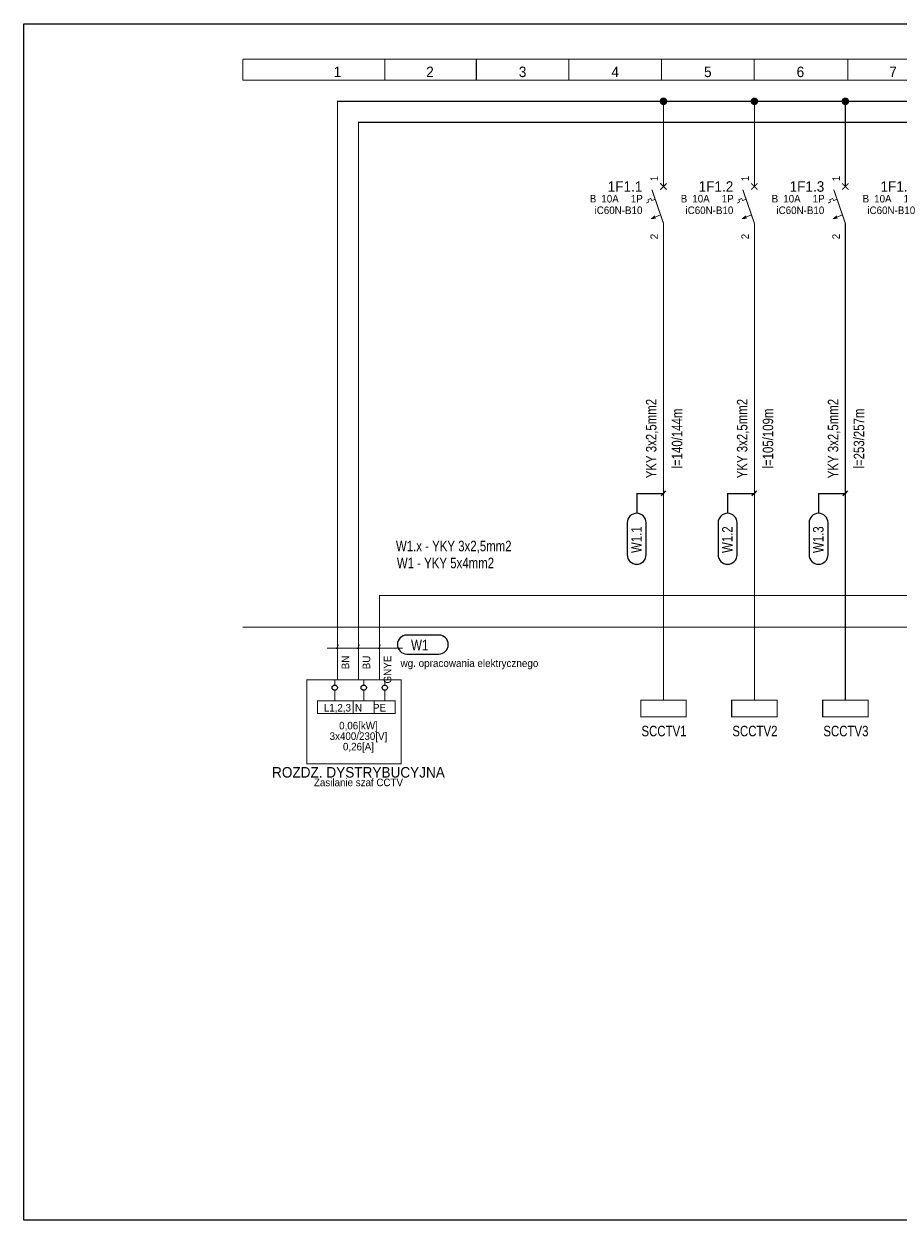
# Model space of a CAD drawing. Header units: millimetres. Extents: x -91 to 1961, y -1152 to 358.
# Tile 15 of 256: x -73 to 135, y -401 to -116. Entities that reach past the tile are written whole.
import ezdxf
from ezdxf.enums import TextEntityAlignment as Align

# ---------------------------------------------------------------- set-up
doc = ezdxf.new("R2010")
doc.units = ezdxf.units.MM
doc.header["$MEASUREMENT"] = 0
for name, pattern in [('1', [9, 7, -2]), ('10', [10, 5, -5]), ('9', [1.5, 0.5, -1])]:
    doc.linetypes.add(name, pattern=pattern)
doc.layers.get('0').update_dxf_attribs({"linetype": 'CONTINUOUS'})
doc.styles.add('ARIAL', font='ARIAL.ttf', dxfattribs={"height": 0.2})

# ---------------------------------------------------------------- blocks, each defined once
blk = doc.blocks.new('PCS0-17$2$0_STATE1', base_point=(312, 0))
at = {"color": 7, "linetype": 'Continuous', "const_width": 0.18}
blk.add_lwpolyline([(311.5, 0), (329.5, 0)], dxfattribs=at)
at = {"color": 7, "width": 0.784}
blk.add_attdef('', text='', height=2.5, dxfattribs=at).set_placement((309.5, 1.25), align=Align.TOP_RIGHT)
at = {"color": 7, "width": 1.96}
blk.add_attdef('PF0', text='', height=1, dxfattribs=at).set_placement((319.5, 0.5), align=Align.TOP_CENTER)
blk = doc.blocks.new('PCS3-0')
at = {"color": 7, "linetype": 'Continuous', "const_width": 0.25}
for points in [[(0, 0), (20.13, 0), (20.13, -20), (-2.26, -20), (-2.26, 0)], [(6.25, -5), (0.26, -5), (0.26, -8), (8.75, -8), (8.75, -5), (6.25, -5)]]:
    blk.add_lwpolyline(points, close=True, dxfattribs=at)
for points in [[(4.36, -1.25), (4.36, 0)], [(11.25, -1.25), (11.25, 0)], [(16.25, -1.25), (16.25, 0)], [(4.36, -2.5), (4.36, -5)], [(11.25, -2.5), (11.25, -5)], [(16.25, -2.5), (16.25, -5)], [(11.25, -5), (8.75, -5), (8.75, -8), (13.75, -8)], [(13.75, -5), (11.25, -5)], [(16.25, -5), (13.75, -5)], [(13.75, -8), (18.75, -8), (18.75, -5), (16.25, -5)], [(13.75, -5), (13.75, -8)]]:
    blk.add_lwpolyline(points, dxfattribs=at)
at = {"color": 7, "linetype": 'Continuous'}
for centre in [(4.36, -1.88), (11.25, -1.88), (16.25, -1.88)]:
    blk.add_circle(centre, 0.625, dxfattribs=at)
at = {"color": 5, "width": 0.924}
for tag, p in [('PN3', (3.03, -5.75)), ('PN4', (11.25, -5.75)), ('PN5', (16.25, -5.75)), ('', (10, -24.5))]:
    blk.add_attdef(tag, text='', height=1.8, dxfattribs=at).set_placement(p, align=Align.TOP_CENTER)
at = {"color": 7, "width": 0.924}
blk.add_attdef('', text='', height=2.5, dxfattribs=at).set_placement((10, -20.75), align=Align.TOP_CENTER)
blk = doc.blocks.new('PCS2-0_STATE1')
at = {"color": 7, "linetype": 'Continuous'}
for points, const_width in [([(0, 3.75), (0, 7.5)], 0.25), ([(0, -5), (-2.75, 3)], 0.25), ([(-0.75, 4.5), (0.75, 3)], 0.25), ([(-0.75, 3), (0.75, 4.5)], 0.25), ([(-3.5, 0.1), (-4.1, -0.2)], 0.18), ([(-2.8, 0.4), (-3, 0.9), (-3.7, 0.6), (-3.5, 0.1)], 0.18), ([(-2, 0.7), (-2.8, 0.4)], 0.18), ([(-0.691, -2.989), (-2.9, -3.9)], 0.18), ([(0, -5), (0, -10)], 0.25)]:
    blk.add_lwpolyline(points, dxfattribs=dict(at, const_width=const_width))
blk.add_solid([(-2.1, -3.1), (-3.1, -4), (-1.8, -3.9)], dxfattribs=at)
at = {"color": 5, "width": 0.933333, "flags": 1}
blk.add_attdef('PN0', text='', height=1.8, rotation=90, dxfattribs=at).set_placement((-0.75, 5), align=Align.BOTTOM_LEFT)
at = {"color": 7, "width": 0.924}
blk.add_attdef('', text='', height=2.5, dxfattribs=at).set_placement((-5, 5), align=Align.TOP_RIGHT)
at = {"color": 5, "width": 0.933333, "flags": 1}
blk.add_attdef('PN1', text='', height=1.8, rotation=90, dxfattribs=at).set_placement((-0.75, -7.5), align=Align.BOTTOM_RIGHT)

msp = doc.modelspace()

# ---------------------------------------------------------------- linework, layer by layer
at = {"linetype": 'Continuous'}
for p, q in [((72.74, -227.87), (79.1, -227.87)), ((72.74, -227.87), (72.74, -232.59)), ((94.34, -227.87), (100.7, -227.87)), ((94.34, -227.87), (94.34, -232.59)), ((115.95, -227.87), (122.31, -227.87)), ((115.95, -227.87), (115.95, -232.59))]:
    msp.add_line(p, q, dxfattribs=at)
at = {"color": 7, "true_color": 0xffffff}
msp.add_lwpolyline([(-72.83, -116.26), (345.4, -116.26), (345.4, -400.6), (-72.83, -400.6)], close=True, dxfattribs=at)
at = {"color": 7, "linetype": 'Continuous', "const_width": 0.25}
for points in [[(-20.86, -124.66), (266.14, -124.66)], [(-20.86, -129.66), (-20.86, -124.66)], [(12.89, -124.66), (12.89, -129.66)], [(34.64, -124.66), (34.64, -129.66)], [(56.64, -124.66), (56.64, -129.66)], [(78.64, -124.66), (78.64, -129.66)], [(100.64, -124.66), (100.64, -129.66)], [(122.89, -124.66), (122.89, -129.66)], [(-20.86, -129.66), (266.14, -129.66)], [(31.64, -134.66), (1.64, -134.66), (1.64, -264.66)], [(31.64, -134.66), (251.64, -134.66)], [(79.1, -151.16), (79.1, -134.66)], [(100.7, -151.16), (100.7, -134.66)], [(122.31, -151.16), (122.31, -134.66)], [(79.1, -168.66), (79.1, -277.03)], [(100.7, -168.66), (100.7, -179.66)], [(100.7, -168.66), (100.7, -277.03)], [(122.31, -168.66), (122.31, -179.66)], [(122.31, -168.66), (122.31, -277.03)], [(1.64, -272.16), (1.64, -264.66)]]:
    msp.add_lwpolyline(points, dxfattribs=at)
at = {"color": 7, "const_width": 1}
for points in [[(79.5, -134.66), (79.49, -134.56), (79.45, -134.46), (79.38, -134.38), (79.3, -134.32), (79.2, -134.28), (79.1, -134.26), (79, -134.28), (78.9, -134.32), (78.82, -134.38), (78.75, -134.46), (78.71, -134.56), (78.7, -134.66), (78.71, -134.77), (78.75, -134.86), (78.82, -134.95), (78.9, -135.01), (79, -135.05), (79.1, -135.06), (79.2, -135.05), (79.3, -135.01), (79.38, -134.95), (79.45, -134.86), (79.49, -134.77), (79.5, -134.66)], [(101.1, -134.66), (101.09, -134.56), (101.05, -134.46), (100.99, -134.38), (100.9, -134.32), (100.81, -134.28), (100.7, -134.26), (100.6, -134.28), (100.5, -134.32), (100.42, -134.38), (100.36, -134.46), (100.32, -134.56), (100.3, -134.66), (100.32, -134.77), (100.36, -134.86), (100.42, -134.95), (100.5, -135.01), (100.6, -135.05), (100.7, -135.06), (100.81, -135.05), (100.9, -135.01), (100.99, -134.95), (101.05, -134.86), (101.09, -134.77), (101.1, -134.66)], [(122.71, -134.66), (122.69, -134.56), (122.65, -134.46), (122.59, -134.38), (122.51, -134.32), (122.41, -134.28), (122.31, -134.26), (122.2, -134.28), (122.11, -134.32), (122.02, -134.38), (121.96, -134.46), (121.92, -134.56), (121.91, -134.66), (121.92, -134.77), (121.96, -134.86), (122.02, -134.95), (122.11, -135.01), (122.2, -135.05), (122.31, -135.06), (122.41, -135.05), (122.51, -135.01), (122.59, -134.95), (122.65, -134.86), (122.69, -134.77), (122.71, -134.66)]]:
    msp.add_lwpolyline(points, close=True, dxfattribs=at)
at = {"color": 5, "linetype": '1', "const_width": 0.25}
for points in [[(36.64, -139.66), (6.64, -139.66), (6.64, -264.66)], [(36.64, -139.66), (251.64, -139.66)], [(6.64, -272.16), (6.64, -264.66)]]:
    msp.add_lwpolyline(points, dxfattribs=at)
at = {"linetype": 'Continuous', "flags": 128}
for points in [[(79.1, -227.87), (79.69, -227.29)], [(100.7, -227.87), (101.29, -227.29)], [(122.31, -227.87), (122.89, -227.29)], [(79.1, -227.87), (78.52, -228.46)], [(100.7, -227.87), (100.12, -228.46)], [(122.31, -227.87), (121.72, -228.46)]]:
    msp.add_lwpolyline(points, dxfattribs=at)
at = {"color": 7}
for points in [[(70.49, -234.84), (70.49, -242.44)], [(74.99, -242.44), (74.99, -234.84)], [(92.09, -234.84), (92.09, -242.44)], [(96.59, -242.44), (96.59, -234.84)], [(113.7, -234.84), (113.7, -242.44)], [(118.2, -242.44), (118.2, -234.84)], [(25.74, -261.54), (18.14, -261.54)], [(18.14, -266.04), (25.74, -266.04)]]:
    msp.add_lwpolyline(points, dxfattribs=at)
at = {"color": 3, "linetype": '10', "const_width": 0.25}
for points in [[(11.64, -264.66), (11.64, -252.16), (61.64, -252.16)], [(169.14, -252.16), (61.64, -252.16)], [(11.64, -272.16), (11.64, -264.66)]]:
    msp.add_lwpolyline(points, dxfattribs=at)
at = {"color": 7, "linetype": '9', "const_width": 0.25}
msp.add_lwpolyline([(-20.86, -259.66), (266.64, -259.66)], dxfattribs=at)
at = {"color": 7, "linetype": 'Continuous', "const_width": 0.25}
for points in [[(73.71, -277.03), (84.49, -277.03), (84.49, -280.98), (73.71, -280.98)], [(95.31, -277.03), (106.09, -277.03), (106.09, -280.98), (95.31, -280.98)], [(116.92, -277.03), (127.7, -277.03), (127.7, -280.98), (116.92, -280.98)]]:
    msp.add_lwpolyline(points, close=True, dxfattribs=at)
at = {"color": 7, "linetype": 'Continuous'}
for centre, start, end in [((72.74, -234.84), 0, 180), ((94.34, -234.84), 0, 180), ((115.95, -234.84), 0, 180), ((72.74, -242.44), 180, 0), ((94.34, -242.44), 180, 0), ((115.95, -242.44), 180, 0), ((18.14, -263.79), 90, 270), ((25.74, -263.79), 270, 90)]:
    msp.add_arc(centre, 2.25, start, end, dxfattribs=at)

# ---------------------------------------------------------------- block references
ref = msp.add_blockref('PCS2-0_STATE1', (79.1, -158.66))
ref.add_attrib('', '1F1.1', dxfattribs={"color": 7, "height": 2.5, "style": 'ARIAL', "width": 0.924}).set_placement((74.1, -153.66), align=Align.TOP_RIGHT)
ref.add_attrib('DF1', '10A', dxfattribs={"color": 5, "height": 1.8, "style": 'ARIAL', "width": 0.924}).set_placement((64.35, -156.91), align=Align.TOP_LEFT)
ref.add_attrib('DF2', 'B', dxfattribs={"color": 5, "height": 1.8, "style": 'ARIAL', "width": 0.924}).set_placement((61.6, -156.91), align=Align.TOP_LEFT)
ref.add_attrib('DF3', '1P', dxfattribs={"color": 5, "height": 1.8, "style": 'ARIAL', "width": 0.924}).set_placement((71.35, -156.91), align=Align.TOP_LEFT)
ref.add_attrib('DF4', 'iC60N-B10', dxfattribs={"color": 5, "height": 1.8, "style": 'ARIAL', "width": 0.924}).set_placement((74.1, -159.66), align=Align.TOP_RIGHT)
ref.add_attrib('PN0', '1', dxfattribs={"color": 5, "height": 1.8, "rotation": 90, "style": 'ARIAL', "width": 0.933333}).set_placement((78.35, -153.66), align=Align.BOTTOM_LEFT)
ref.add_attrib('PN1', '2', dxfattribs={"color": 5, "height": 1.8, "rotation": 90, "style": 'ARIAL', "width": 0.933333}).set_placement((78.35, -166.16), align=Align.BOTTOM_RIGHT)
ref = msp.add_blockref('PCS2-0_STATE1', (100.7, -158.66))
ref.add_attrib('', '1F1.2', dxfattribs={"color": 7, "height": 2.5, "style": 'ARIAL', "width": 0.924}).set_placement((95.7, -153.66), align=Align.TOP_RIGHT)
ref.add_attrib('DF1', '10A', dxfattribs={"color": 5, "height": 1.8, "style": 'ARIAL', "width": 0.924}).set_placement((85.95, -156.91), align=Align.TOP_LEFT)
ref.add_attrib('DF2', 'B', dxfattribs={"color": 5, "height": 1.8, "style": 'ARIAL', "width": 0.924}).set_placement((83.2, -156.91), align=Align.TOP_LEFT)
ref.add_attrib('DF3', '1P', dxfattribs={"color": 5, "height": 1.8, "style": 'ARIAL', "width": 0.924}).set_placement((92.95, -156.91), align=Align.TOP_LEFT)
ref.add_attrib('DF4', 'iC60N-B10', dxfattribs={"color": 5, "height": 1.8, "style": 'ARIAL', "width": 0.924}).set_placement((95.7, -159.66), align=Align.TOP_RIGHT)
ref.add_attrib('PN0', '1', dxfattribs={"color": 5, "height": 1.8, "rotation": 90, "style": 'ARIAL', "width": 0.933333}).set_placement((99.95, -153.66), align=Align.BOTTOM_LEFT)
ref.add_attrib('PN1', '2', dxfattribs={"color": 5, "height": 1.8, "rotation": 90, "style": 'ARIAL', "width": 0.933333}).set_placement((99.95, -166.16), align=Align.BOTTOM_RIGHT)
ref = msp.add_blockref('PCS2-0_STATE1', (122.31, -158.66))
ref.add_attrib('', '1F1.3', dxfattribs={"color": 7, "height": 2.5, "style": 'ARIAL', "width": 0.924}).set_placement((117.31, -153.66), align=Align.TOP_RIGHT)
ref.add_attrib('DF1', '10A', dxfattribs={"color": 5, "height": 1.8, "style": 'ARIAL', "width": 0.924}).set_placement((107.56, -156.91), align=Align.TOP_LEFT)
ref.add_attrib('DF2', 'B', dxfattribs={"color": 5, "height": 1.8, "style": 'ARIAL', "width": 0.924}).set_placement((104.81, -156.91), align=Align.TOP_LEFT)
ref.add_attrib('DF3', '1P', dxfattribs={"color": 5, "height": 1.8, "style": 'ARIAL', "width": 0.924}).set_placement((114.56, -156.91), align=Align.TOP_LEFT)
ref.add_attrib('DF4', 'iC60N-B10', dxfattribs={"color": 5, "height": 1.8, "style": 'ARIAL', "width": 0.924}).set_placement((117.31, -159.66), align=Align.TOP_RIGHT)
ref.add_attrib('PN0', '1', dxfattribs={"color": 5, "height": 1.8, "rotation": 90, "style": 'ARIAL', "width": 0.933333}).set_placement((121.56, -153.66), align=Align.BOTTOM_LEFT)
ref.add_attrib('PN1', '2', dxfattribs={"color": 5, "height": 1.8, "rotation": 90, "style": 'ARIAL', "width": 0.933333}).set_placement((121.56, -166.16), align=Align.BOTTOM_RIGHT)
ref = msp.add_blockref('PCS2-0_STATE1', (143.91, -158.66))
ref.add_attrib('', '1F1.4', dxfattribs={"color": 7, "height": 2.5, "style": 'ARIAL', "width": 0.924}).set_placement((138.91, -153.66), align=Align.TOP_RIGHT)
ref.add_attrib('DF1', '10A', dxfattribs={"color": 5, "height": 1.8, "style": 'ARIAL', "width": 0.924}).set_placement((129.16, -156.91), align=Align.TOP_LEFT)
ref.add_attrib('DF2', 'B', dxfattribs={"color": 5, "height": 1.8, "style": 'ARIAL', "width": 0.924}).set_placement((126.41, -156.91), align=Align.TOP_LEFT)
ref.add_attrib('DF3', '1P', dxfattribs={"color": 5, "height": 1.8, "style": 'ARIAL', "width": 0.924}).set_placement((136.16, -156.91), align=Align.TOP_LEFT)
ref.add_attrib('DF4', 'iC60N-B10', dxfattribs={"color": 5, "height": 1.8, "style": 'ARIAL', "width": 0.924}).set_placement((138.91, -159.66), align=Align.TOP_RIGHT)
ref.add_attrib('PN0', '1', dxfattribs={"color": 5, "height": 1.8, "rotation": 90, "style": 'ARIAL', "width": 0.933333}).set_placement((143.16, -153.66), align=Align.BOTTOM_LEFT)
ref.add_attrib('PN1', '2', dxfattribs={"color": 5, "height": 1.8, "rotation": 90, "style": 'ARIAL', "width": 0.933333}).set_placement((143.16, -166.16), align=Align.BOTTOM_RIGHT)
ref = msp.add_blockref('PCS0-17$2$0_STATE1', (16.64, -264.66), dxfattribs=dict(rotation=180))
ref.add_attrib('', 'W1', dxfattribs={"color": 7, "height": 2.5, "style": 'ARIAL', "width": 0.784}).set_placement((19.14, -265.91), align=Align.BOTTOM_LEFT)
ref.add_attrib('ST', 'wg. opracowania elektrycznego', dxfattribs={"color": 5, "height": 1.8, "style": 'ARIAL', "width": 0.933333}).set_placement((16.64, -269.66), align=Align.BOTTOM_LEFT)
ref.add_attrib('PN0', 'BN', dxfattribs={"color": 5, "height": 1.8, "rotation": 90, "style": 'ARIAL', "width": 0.933333}).set_placement((2.64, -266.41), align=Align.TOP_RIGHT)
ref.add_attrib('PF0', '/', dxfattribs={"color": 7, "height": 1, "style": 'ARIAL', "width": 1.96}).set_placement((1.64, -265.16), align=Align.BOTTOM_CENTER)
ref.add_attrib('PN1', 'BU', dxfattribs={"color": 5, "height": 1.8, "rotation": 90, "style": 'ARIAL', "width": 0.933333}).set_placement((7.64, -266.41), align=Align.TOP_RIGHT)
ref.add_attrib('PF1', '/', dxfattribs={"color": 7, "height": 1, "style": 'ARIAL', "width": 1.96}).set_placement((6.64, -265.16), align=Align.BOTTOM_CENTER)
ref.add_attrib('PN2', 'GNYE', dxfattribs={"color": 5, "height": 1.8, "rotation": 90, "style": 'ARIAL', "width": 0.933333}).set_placement((12.64, -266.41), align=Align.TOP_RIGHT)
ref.add_attrib('PF2', '/', dxfattribs={"color": 7, "height": 1, "style": 'ARIAL', "width": 1.96}).set_placement((11.64, -265.16), align=Align.BOTTOM_CENTER)
ref = msp.add_blockref('PCS3-0', (-3.36, -272.16))
ref.add_attrib('', 'ROZDZ. DYSTRYBUCYJNA', dxfattribs={"color": 7, "height": 2.5, "style": 'ARIAL', "width": 0.924}).set_placement((6.64, -292.91), align=Align.TOP_CENTER)
ref.add_attrib('', 'Zasilanie szaf CCTV', dxfattribs={"color": 5, "height": 1.8, "style": 'ARIAL', "width": 0.924}).set_placement((6.64, -295.66), align=Align.TOP_CENTER)
ref.add_attrib('DF0', '0,26[A]', dxfattribs={"color": 5, "height": 1.8, "style": 'ARIAL', "width": 0.924}).set_placement((6.64, -287.16), align=Align.TOP_CENTER)
ref.add_attrib('DF1', '0,06[kW]', dxfattribs={"color": 5, "height": 1.8, "style": 'ARIAL', "width": 0.924}).set_placement((6.64, -282.16), align=Align.TOP_CENTER)
ref.add_attrib('DF2', '3x400/230[V]', dxfattribs={"color": 5, "height": 1.8, "style": 'ARIAL', "width": 0.924}).set_placement((6.64, -284.66), align=Align.TOP_CENTER)
ref.add_attrib('PN3', 'L1,2,3', dxfattribs={"color": 5, "height": 1.8, "style": 'ARIAL', "width": 0.924}).set_placement((1.64, -277.91), align=Align.TOP_CENTER)
ref.add_attrib('PN4', 'N', dxfattribs={"color": 5, "height": 1.8, "style": 'ARIAL', "width": 0.924}).set_placement((6.64, -277.91), align=Align.TOP_CENTER)
ref.add_attrib('PN5', 'PE', dxfattribs={"color": 5, "height": 1.8, "style": 'ARIAL', "width": 0.924}).set_placement((11.64, -277.91), align=Align.TOP_CENTER)

# ---------------------------------------------------------------- texts
at = {"color": 9, "style": 'ARIAL', "width": 0.924}
for s, p in [('1', (1.64, -127.66)), ('2', (23.64, -127.66)), ('3', (45.64, -127.66)), ('4', (67.64, -127.66)), ('5', (89.64, -127.66)), ('6', (111.64, -127.66)), ('7', (133.64, -127.66))]:
    msp.add_text(s, height=2.5, dxfattribs=at).set_placement(p, align=Align.MIDDLE_CENTER)
at = {"style": 'ARIAL', "width": 0.777778}
for s, p in [('YKY 3x2,5mm2', (76.19, -214.83)), ('YKY 3x2,5mm2', (97.8, -214.83)), ('YKY 3x2,5mm2', (119.4, -214.83)), ('l=140/144m', (82.33, -214.83)), ('l=105/109m', (103.93, -214.83)), ('l=253/257m', (125.54, -214.83)), ('W1.2', (94.28, -238.86)), ('W1.1', (72.68, -238.86)), ('W1.3', (115.88, -238.86))]:
    msp.add_text(s, height=2.5, rotation=90, dxfattribs=at).set_placement(p, align=Align.MIDDLE_CENTER)
for s, p in [('W1.x - YKY 3x2,5mm2', (29.28, -240.37)), ('W1 - YKY 5x4mm2', (27.31, -244.4)), ('SCCTV1', (79.23, -284.35)), ('SCCTV2', (100.83, -284.35)), ('SCCTV3', (122.44, -284.35))]:
    msp.add_text(s, height=2.5, dxfattribs=at).set_placement(p, align=Align.MIDDLE_CENTER)

doc.saveas('drawing.dxf')
